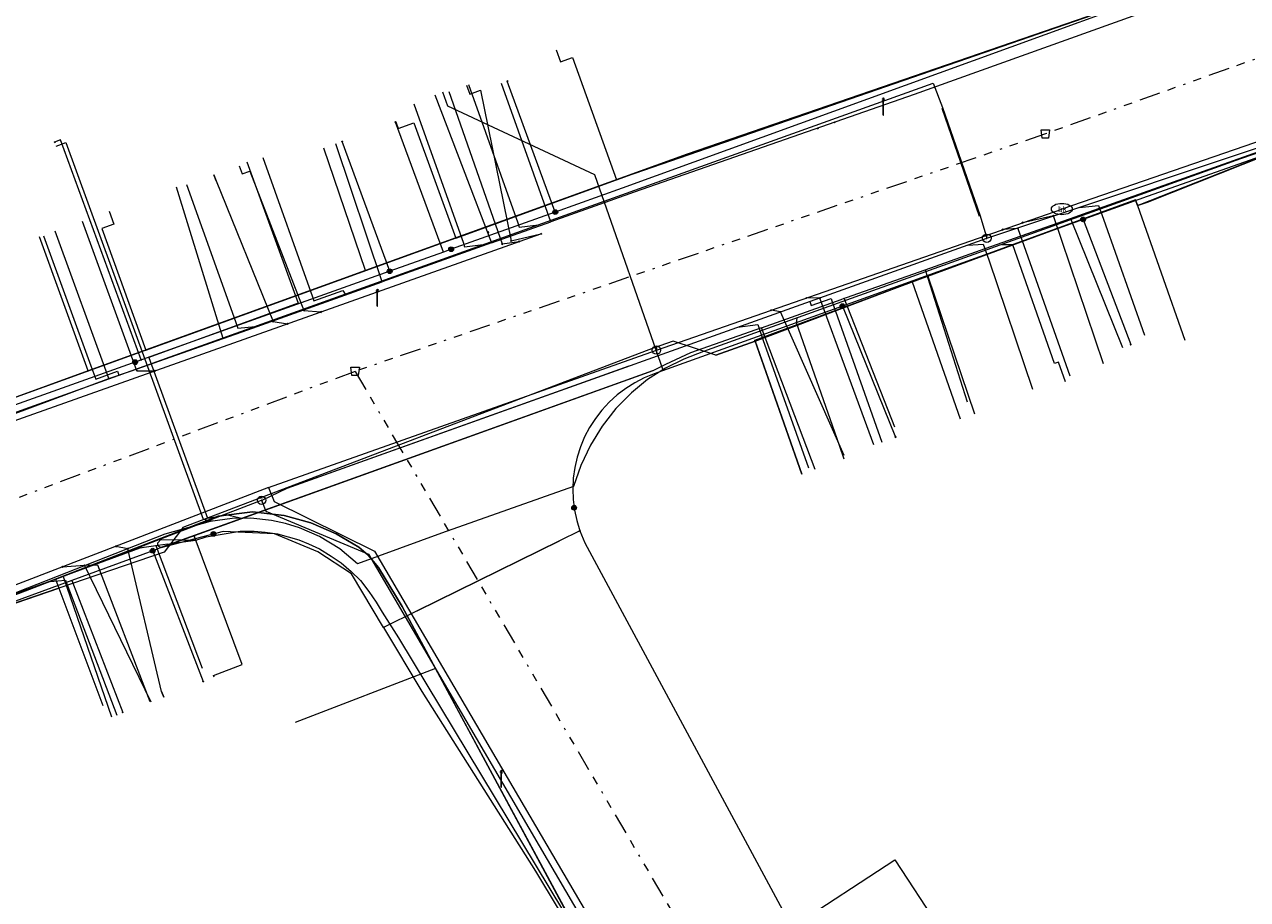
# Model space of a CAD drawing. Header units: metres. Extents: x 154975 to 155642, y 461260 to 461877.
# Tile 56 of 95: x 155224 to 155283, y 461678 to 461719. Entities that reach past the tile are written whole.
import ezdxf
from ezdxf.enums import TextEntityAlignment as Align
from ezdxf.lldxf.tags import DXFTag

# ---------------------------------------------------------------- set-up
doc = ezdxf.new("R2010")
doc.units = ezdxf.units.M
doc.linetypes.add('RI-OVERIG-SO', pattern=[17, 5, -2, 2, -2, 0, -2, 2, -2])
for name, color, linetype, lineweight, true_color in [('B-WE-KL-DATA-G', 3, 'KL-DATA-SO', 18, 0x00ff00), ('B-WE-KL-DATA_DUCT-G', 3, 'Continuous', 18, 0x00ff00), ('B-WE-KL-DATA_HULPSTUK-S', 3, 'Continuous', 18, 0x00ff00), ('B-WE-KL-DATA_KABELBED-G', 3, 'Continuous', 18, 0x00ff00), ('B-WE-KL-DATA_MANTELBUIS-G', 3, 'Continuous', 18, 0x00ff00), ('B-WE-KL-ET_LS-G', 1, 'KL-LS-SO', 18, 0xff0000), ('B-WE-KL-ET_LS-S', 1, 'Continuous', 18, 0xff0000), ('B-WE-KL-GAS_LD-G', 30, 'KL-GAS_LD-SO', 18, 0xff7f00), ('B-WE-KL-GAS_LD_HULPSTUK-S', 30, 'Continuous', 18, 0xff7f00), ('B-WE-KL-GAS_LD_MANTELBUIS-G', 30, 'Continuous', 18, 0xff7f00), ('B-WE-KL-WATER-G', 5, 'KL-WATER-SO', 18, 0x0000ff), ('B-WE-KL-WATER-S', 5, 'Continuous', 18, 0x0000ff), ('B-WE-KL-WATER_HULPSTUK-S', 5, 'Continuous', 18, 0x0000ff), ('B-WE-KL-WATER_MANTELBUIS-G', 5, 'Continuous', 18, 0x0000ff), ('B-WE-RI-VRIJVERVAL-G', 6, 'RI-OVERIG-SO', 18, 0xff00ff), ('B-WE-RI-VRIJVERVAL_HULPSTUK-S', 6, 'Continuous', 18, 0xff00ff)]:
    doc.layers.add(name, color=color, linetype=linetype, lineweight=lineweight, true_color=true_color)
doc.layers.add('B-WE-OG-INFO-G', color=7, linetype='Continuous', lineweight=18)
doc.styles.add('NLCS-ISO', font='NLCS-ISO.ttf')
tags = doc.linetypes.add('KL-DATA-SO', pattern='A,4,-1,[101,NLCS.SHX,S=0.5,R=0,X=0,Y=0],-1,4,-1,["D",Standard,S=1,R=0,X=-0.25,Y=-0.5],-1.5', length=12.5).pattern_tags.tags
tags[18] = DXFTag(74, 10)
tags = doc.linetypes.add('KL-GAS_LD-SO', pattern='A,4,-1,[69,NLCS.SHX,S=0.5,R=0,X=0,Y=0],-1,4,-1,["L",Standard,S=1,R=0,X=0.25,Y=-0.5],-2', length=13).pattern_tags.tags
tags[18] = DXFTag(74, 10)
tags = doc.linetypes.add('KL-LS-SO', pattern='A,4,-1,[103,NLCS.SHX,S=0.75,R=0,X=0,Y=0],-1,4,-1,["L",Standard,S=1,R=0,X=0,Y=-0.5],-2', length=13).pattern_tags.tags
tags[18] = DXFTag(74, 10)
doc.linetypes.add('KL-WATER-SO', pattern='A,7,-0.5,[168,NLCS.SHX,S=0.75,R=0,X=0.75,Y=0],-2', length=9.5)

# ---------------------------------------------------------------- blocks, each defined once
blk = doc.blocks.new('SKL-WTB_HULP_T STUK-SO')
at = {"color": 0, "linetype": 'ByBlock', "lineweight": 18}
blk.add_circle((0, 0), 1, dxfattribs=at)
at = {"color": 0, "linetype": 'ByBlock', "lineweight": -2, "style": 'NLCS-ISO'}
blk.add_text('T', height=1, dxfattribs=at).set_placement((0, 0), align=Align.MIDDLE_CENTER)
at = {"color": 0, "linetype": 'ByBlock', "lineweight": 18, "style": 'NLCS-ISO', "flags": 1}
for tag, p in [('TYPE', (1.5, 0)), ('OMSCHRIJVING', (1.5, -3)), ('LABEL', (1.5, -1.5))]:
    blk.add_attdef(tag, p, '', height=1, dxfattribs=at)
blk = doc.blocks.new('SKL-WTB_HULP_OVERIG-SO')
at = {"color": 0, "linetype": 'ByBlock', "lineweight": 18}
for points in [[(-0.14, 0.14), (0.14, -0.14)], [(0.14, 0.14), (-0.14, -0.14)]]:
    blk.add_lwpolyline(points, dxfattribs=at)
at = {"color": 0, "linetype": 'ByBlock', "lineweight": 18, "style": 'NLCS-ISO', "flags": 1}
for tag, p in [('TYPE', (1.5, 0)), ('OMSCHRIJVING', (1.5, -3)), ('LABEL', (1.5, -1.5))]:
    blk.add_attdef(tag, p, '', height=1, dxfattribs=at)
blk = doc.blocks.new('SKL-WTB_HULP_AFSLUITER-SO')
at = {"color": 0, "linetype": 'ByBlock', "lineweight": 18}
blk.add_lwpolyline([(0, 0.8), (0, -0.8)], dxfattribs=at)
blk.add_circle((0, 0), 1, dxfattribs=at)
at = {"color": 0, "linetype": 'ByBlock', "lineweight": 18, "style": 'NLCS-ISO', "flags": 1}
for tag, p in [('TYPE', (1.5, 0)), ('OMSCHRIJVING', (1.5, -3)), ('LABEL', (1.5, -1.5))]:
    blk.add_attdef(tag, p, '', height=1, dxfattribs=at)
blk = doc.blocks.new('SKL-WATER_BRANDKRAAN_BRANDPUT-SO')
at = {"color": 0, "linetype": 'ByBlock', "lineweight": 18}
blk.add_ellipse((0, 0), major_axis=(2.5, 0), ratio=0.54, dxfattribs=at)
at = {"color": 0, "linetype": 'ByBlock', "lineweight": 18, "style": 'NLCS-ISO'}
blk.add_text('bk', height=1.5, dxfattribs=at).set_placement((0.16, 0), align=Align.MIDDLE_CENTER)
blk = doc.blocks.new('SKL-WTB_HULP_MOF-SO')
at = {"linetype": 'ByBlock', "lineweight": 18}
h = blk.add_hatch(color=0, dxfattribs=at)
h.dxf.hatch_style = 1
h.paths.add_polyline_path([(-0.5625, 0, 1), (0.5625, 0, 1)])
at = {"color": 0, "linetype": 'ByBlock', "lineweight": 18}
blk.add_circle((0, 0), 0.5625, dxfattribs=at)
at = {"color": 0, "linetype": 'ByBlock', "lineweight": 18, "style": 'NLCS-ISO', "flags": 1}
for tag, p in [('TYPE', (1.5, 0)), ('OMSCHRIJVING', (1.5, -3)), ('LABEL', (1.5, -1.5))]:
    blk.add_attdef(tag, p, '', height=1, dxfattribs=at)
blk = doc.blocks.new('SRI-HULP_AFVOER_OPVANG-SO')
at = {"color": 0, "linetype": 'ByBlock', "lineweight": 18}
blk.add_lwpolyline([(-0.75, -1), (-1, 1), (1, 1), (0.75, -1)], close=True, dxfattribs=at)
at = {"color": 0, "linetype": 'ByBlock', "lineweight": 18, "style": 'NLCS-ISO', "flags": 1}
for tag, p in [('TYPE', (1.5, 0)), ('OMSCHRIJVING', (1.5, -3)), ('LABEL', (1.5, -1.5))]:
    blk.add_attdef(tag, p, '', height=1, dxfattribs=at)
blk = doc.blocks.new('SKL-ET_LS_MAST-SO')
for p, q in [((-0.05, 2.07), (0.05, 2.07)), ((-0.05, -2), (0.05, -2))]:
    blk.add_line(p, q)
for points in [[(-0.18, 1.76), (-0.22, 1.76), (-0.22, 1.84), (-0.18, 1.84), (-0.18, 1.79)], [(-0.18, 1.49), (-0.22, 1.49), (-0.22, 1.57), (-0.18, 1.57), (-0.18, 1.52)], [(-0.18, 1.79), (-0.05, 1.79)], [(-0.18, 1.76), (-0.05, 1.76)], [(-0.18, 1.52), (-0.05, 1.52)], [(-0.18, 1.49), (-0.05, 1.49)], [(-0.05, -2), (-0.05, 2.07)], [(0.05, -2), (0.05, 2.07)], [(0.18, 1.92), (0.05, 1.92)], [(0.18, 1.89), (0.05, 1.89)], [(0.18, 1.66), (0.05, 1.66)], [(0.18, 1.63), (0.05, 1.63)], [(0.18, 1.39), (0.05, 1.39)], [(0.18, 1.36), (0.05, 1.36)], [(0.18, 1.89), (0.22, 1.89), (0.22, 1.97), (0.18, 1.97), (0.18, 1.92)], [(0.18, 1.63), (0.22, 1.63), (0.22, 1.71), (0.18, 1.71), (0.18, 1.66)], [(0.18, 1.36), (0.22, 1.36), (0.22, 1.44), (0.18, 1.44), (0.18, 1.39)]]:
    blk.add_lwpolyline(points)

msp = doc.modelspace()

# ---------------------------------------------------------------- linework, layer by layer
at = {"layer": 'B-WE-KL-DATA-G', "ltscale": 0.2, "flags": 128}
for points in [[(155291.394, 461741.239), (155294.94, 461735.773), (155295.815, 461734.425), (155296.847, 461732.834), (155298.209, 461730.686), (155298.476, 461730.265), (155298.952, 461729.543), (155298.599, 461729.09), (155298.5, 461728.939), (155298.135, 461728.387), (155297.813, 461727.965), (155297.57, 461727.74), (155296.274, 461726.649), (155296.036, 461726.508), (155292.983, 461725.45), (155266.823, 461716.069), (155253.49, 461711.416), (155249.526, 461710.003)], [(155297.024, 461730.873), (155296.747, 461730.825), (155296.958, 461729.604), (155296.02, 461728.353), (155294.051, 461727.64), (155283.829, 461722.811), (155256.02, 461713.217), (155212.506, 461697.469), (155210.172, 461703.877), (155207.174, 461709.766), (155208.307, 461710.177)], [(155297.024, 461730.873), (155296.747, 461730.825), (155296.958, 461729.604), (155296.02, 461728.353), (155294.051, 461727.64), (155283.829, 461722.811), (155256.02, 461713.217), (155223.739, 461701.534), (155221.633, 461707.28)], [(155297.024, 461730.873), (155296.747, 461730.825), (155296.958, 461729.604), (155296.02, 461728.353), (155294.051, 461727.64), (155283.829, 461722.811), (155256.02, 461713.217), (155227.485, 461702.89), (155225.156, 461709.278)], [(155228.478, 461710.503), (155228.705, 461709.883), (155228.132, 461709.676), (155230.228, 461703.883), (155256.02, 461713.217), (155283.829, 461722.811), (155294.051, 461727.64), (155296.02, 461728.353), (155296.958, 461729.604), (155296.747, 461730.825), (155297.024, 461730.873)], [(155297.024, 461730.873), (155296.747, 461730.825), (155296.958, 461729.604), (155296.02, 461728.353), (155294.051, 461727.64), (155283.829, 461722.811), (155256.02, 461713.217), (155240.695, 461707.671), (155238.704, 461713.514)], [(155242.134, 461714.759), (155242.249, 461714.442), (155243.002, 461714.716), (155244.995, 461709.227), (155256.02, 461713.217), (155283.829, 461722.811), (155294.051, 461727.64), (155296.02, 461728.353), (155296.958, 461729.604), (155296.747, 461730.825), (155297.024, 461730.873)], [(155249.773, 461718.19), (155249.98, 461717.62), (155250.548, 461717.825), (155252.655, 461711.999), (155256.02, 461713.217), (155283.829, 461722.811), (155294.051, 461727.64), (155296.02, 461728.353), (155296.958, 461729.604), (155296.747, 461730.825), (155297.024, 461730.873)], [(155261.483, 461697.97), (155259.247, 461704.354), (155271.586, 461708.927), (155277.377, 461711.051), (155277.475, 461710.772), (155277.943, 461710.938), (155288.212, 461715.024), (155299.054, 461718.999), (155300.51, 461719.339), (155301.996, 461719.401), (155303.466, 461719.185), (155304.938, 461718.906), (155305.98, 461718.461), (155313.719, 461705.742), (155321.792, 461693.65), (155324.11, 461690.11), (155324.674, 461690.582)], [(155324.674, 461690.582), (155324.11, 461690.11), (155321.792, 461693.65), (155313.719, 461705.742), (155305.98, 461718.461), (155304.938, 461718.906), (155303.466, 461719.185), (155301.996, 461719.401), (155300.51, 461719.339), (155299.054, 461718.999), (155288.212, 461715.024), (155277.943, 461710.938), (155277.475, 461710.772), (155277.377, 461711.051), (155271.586, 461708.927), (155266.741, 461707.131), (155269.018, 461700.612)], [(155324.674, 461690.582), (155324.11, 461690.11), (155321.792, 461693.65), (155313.719, 461705.742), (155305.98, 461718.461), (155304.938, 461718.906), (155303.466, 461719.185), (155301.996, 461719.401), (155300.51, 461719.339), (155299.054, 461718.999), (155288.212, 461715.024), (155277.943, 461710.938), (155277.475, 461710.772), (155277.377, 461711.051), (155271.586, 461708.927), (155267.484, 461707.407), (155269.696, 461700.849)], [(155274.283, 461710.162), (155274.898, 461710.379), (155286.326, 461714.449), (155296.954, 461718.173), (155299.375, 461718.955), (155299.697, 461719.071), (155300.137, 461719.117), (155300.837, 461719.191), (155303.553, 461719.53), (155305.086, 461719.635), (155305.321, 461719.584), (155305.545, 461719.434), (155306.446, 461718.026), (155308.226, 461715.292)], [(155324.674, 461690.582), (155324.11, 461690.11), (155321.792, 461693.65), (155313.719, 461705.742), (155305.98, 461718.461), (155304.938, 461718.906), (155303.466, 461719.185), (155301.996, 461719.401), (155300.51, 461719.339), (155299.054, 461718.999), (155288.212, 461715.024), (155277.943, 461710.938), (155277.475, 461710.772), (155279.717, 461704.355)], [(155249.526, 461710.003), (155247.17, 461716.599)], [(155244, 461716.053), (155246.697, 461708.994)], [(155241.492, 461707.139), (155239.274, 461713.715)], [(155233.914, 461704.439), (155231.697, 461711.648)], [(155246.697, 461708.994), (155249.526, 461710.003)], [(155267.35, 461707.715), (155270.478, 461708.819), (155274.237, 461710.146), (155274.283, 461710.162)], [(155274.283, 461710.162), (155276.749, 461704.006)], [(155228.472, 461702.531), (155225.914, 461709.549)], [(155246.697, 461708.994), (155241.492, 461707.139)], [(155263.492, 461706.354), (155263.599, 461706.392), (155267.35, 461707.715)], [(155267.35, 461707.715), (155269.352, 461701.418)], [(155233.914, 461704.439), (155235.085, 461704.854), (155241.492, 461707.139)], [(155259.554, 461704.95), (155263.349, 461706.302), (155263.492, 461706.354)], [(155265.916, 461700.216), (155263.492, 461706.354)], [(155259.554, 461704.95), (155256.18, 461703.748), (155254.987, 461703.206), (155254.374, 461702.892), (155231.98, 461694.836)], [(155262.106, 461698.193), (155259.554, 461704.95)], [(155228.472, 461702.531), (155229.505, 461702.879), (155233.914, 461704.439)], [(155220.14, 461699.43), (155228.472, 461702.531)], [(155264.131, 461653.126), (155264.427, 461653.305), (155251.858, 461674.133), (155242.434, 461691.658), (155241.313, 461693.518), (155240.817, 461694.114), (155240.37, 461694.486), (155239.303, 461695.132), (155238.087, 461695.653), (155236.821, 461696.001), (155235.307, 461696.175), (155233.672, 461695.963), (155205.322, 461684.985), (155189.295, 461678.866), (155188.131, 461678.26), (155187.266, 461677.665), (155186.132, 461676.476), (155185.321, 461675.287), (155184.872, 461674.654), (155184.37, 461673.707), (155184.318, 461673.5), (155184.609, 461673.427)], [(155184.609, 461673.427), (155184.318, 461673.5), (155184.37, 461673.707), (155184.872, 461674.654), (155185.321, 461675.287), (155186.132, 461676.476), (155187.266, 461677.665), (155188.131, 461678.26), (155189.295, 461678.866), (155205.322, 461684.985), (155233.672, 461695.963), (155235.307, 461696.175), (155236.821, 461696.001), (155238.087, 461695.653), (155239.303, 461695.132), (155240.37, 461694.486), (155240.817, 461694.114), (155241.313, 461693.518), (155242.434, 461691.658), (155244.02, 461688.708), (155237.341, 461686.133)], [(155232.611, 461694.823), (155233.096, 461694.98), (155234.722, 461695.25), (155235.389, 461695.256), (155235.918, 461695.205), (155236.504, 461695.121), (155237.015, 461694.977), (155237.521, 461694.848), (155237.98, 461694.656), (155238.509, 461694.412), (155239.059, 461694.055), (155239.536, 461693.739), (155240.005, 461693.334), (155240.458, 461692.901), (155240.852, 461692.379), (155241.208, 461691.873), (155241.485, 461691.387), (155242.268, 461690.167), (155252.083, 461673.883)], [(155231.98, 461694.836), (155231.535, 461694.676), (155231.291, 461694.589), (155230.951, 461694.466), (155230.799, 461694.56), (155230.799, 461694.576), (155230.8, 461694.694), (155230.936, 461694.858), (155231.98, 461694.836)], [(155231.272, 461694.641), (155231.535, 461694.676), (155232.611, 461694.823)], [(155231.98, 461694.836), (155232.611, 461694.823)], [(155233.484, 461688.288), (155233.449, 461688.381), (155234.815, 461688.905), (155232.525, 461695.033)], [(155231.272, 461694.641), (155230.799, 461694.576), (155229.937, 461694.436), (155227.482, 461693.535), (155226.284, 461693.098)], [(155226.284, 461693.098), (155222.332, 461691.656), (155220.659, 461691.038)], [(155226.284, 461693.098), (155228.589, 461686.412)], [(155184.609, 461673.427), (155184.318, 461673.5), (155184.37, 461673.707), (155184.872, 461674.654), (155185.321, 461675.287), (155186.132, 461676.476), (155187.266, 461677.665), (155188.131, 461678.26), (155189.295, 461678.866), (155205.322, 461684.985), (155219.395, 461690.434), (155219.458, 461690.266), (155226.09, 461692.538), (155228.179, 461686.946)]]:
    msp.add_lwpolyline(points, dxfattribs=at)
at = {"layer": 'B-WE-KL-DATA_DUCT-G', "ltscale": 0.2, "flags": 128}
for points in [[(155257.38, 461703.639), (155259.263, 461704.307), (155266.741, 461707.131), (155267.484, 461707.407), (155277.377, 461711.051), (155277.475, 461710.772), (155288.212, 461715.024), (155299.054, 461718.999), (155300.487, 461719.334), (155300.835, 461720.586), (155297.594, 461725.636), (155299.095, 461728.854), (155291.469, 461740.747), (155287.459, 461746.968), (155278.097, 461761.36), (155273.746, 461767.971), (155272.067, 461770.819), (155267.744, 461777.522), (155261.374, 461787.678), (155258.037, 461792.892), (155254.656, 461797.924), (155252.533, 461801.265), (155248.441, 461807.422)], [(155257.38, 461703.639), (155259.263, 461704.307), (155266.741, 461707.131), (155267.484, 461707.407), (155277.377, 461711.051), (155277.475, 461710.772), (155288.212, 461715.024), (155299.054, 461718.999), (155300.487, 461719.334), (155300.835, 461720.586), (155297.594, 461725.636), (155299.095, 461728.854), (155291.469, 461740.747), (155287.459, 461746.968), (155278.097, 461761.36), (155273.746, 461767.971), (155272.067, 461770.819), (155267.744, 461777.522), (155261.374, 461787.678), (155258.037, 461792.892), (155254.656, 461797.924), (155252.533, 461801.265), (155248.441, 461807.422)], [(155257.38, 461703.639), (155255.346, 461704.304), (155254.404, 461703.975), (155231.994, 461695.426), (155231.873, 461695.266), (155210.724, 461687.077), (155202.97, 461684.087), (155191.63, 461679.758)], [(155257.38, 461703.639), (155255.346, 461704.304), (155254.404, 461703.975), (155231.994, 461695.426), (155231.873, 461695.266), (155210.724, 461687.077), (155202.97, 461684.087), (155191.63, 461679.758)]]:
    msp.add_lwpolyline(points, dxfattribs=at)
at = {"layer": 'B-WE-KL-DATA_KABELBED-G', "ltscale": 0.2, "flags": 128}
for points in [[(155296.828, 461730.358), (155296.958, 461729.604), (155296.02, 461728.353), (155294.051, 461727.64), (155283.829, 461722.811), (155252.655, 461711.999)], [(155296.599, 461727.48), (155252.919, 461711.599), (155249.736, 461710.462), (155244.774, 461708.689), (155244.403, 461708.556), (155241.845, 461707.642), (155219.515, 461699.663)], [(155303.272, 461720.155), (155277.926, 461711.209), (155274.876, 461710.111), (155263.413, 461705.984), (155254.445, 461702.755), (155253.973, 461702.561), (155253.52, 461702.327), (155253.088, 461702.055), (155252.682, 461701.746), (155252.304, 461701.403), (155251.958, 461701.028), (155251.645, 461700.625), (155251.369, 461700.196), (155251.131, 461699.745), (155250.933, 461699.274), (155250.777, 461698.789), (155250.663, 461698.291), (155250.593, 461697.786), (155250.567, 461697.276), (155250.586, 461696.766), (155250.649, 461696.26), (155250.755, 461695.761), (155250.905, 461695.273)], [(155249.773, 461718.19), (155249.98, 461717.62), (155250.548, 461717.825), (155252.655, 461711.999)], [(155277.475, 461710.772), (155288.212, 461715.024), (155295.317, 461717.629)], [(155249.736, 461710.462), (155247.448, 461716.7)], [(155244.774, 461708.689), (155244.403, 461708.556), (155242.125, 461714.75)], [(155242.134, 461714.759), (155242.249, 461714.442), (155243.002, 461714.716), (155244.995, 461709.227)], [(155230.002, 461703.413), (155226.165, 461713.899), (155225.883, 461713.796)], [(155240.695, 461707.671), (155238.704, 461713.514)], [(155241.845, 461707.642), (155239.577, 461713.825)], [(155252.655, 461711.999), (155244.995, 461709.227)], [(155267.484, 461707.407), (155277.377, 461711.051), (155277.475, 461710.772)], [(155228.478, 461710.503), (155228.705, 461709.883), (155228.132, 461709.676), (155230.228, 461703.883)], [(155277.475, 461710.772), (155279.717, 461704.355)], [(155274.876, 461710.111), (155277.144, 461704.144)], [(155227.485, 461702.89), (155225.156, 461709.278)], [(155244.995, 461709.227), (155240.695, 461707.671)], [(155240.695, 461707.671), (155230.228, 461703.883)], [(155259.263, 461704.307), (155266.741, 461707.131)], [(155266.741, 461707.131), (155267.484, 461707.407)], [(155266.741, 461707.131), (155269.018, 461700.612)], [(155267.484, 461707.407), (155269.696, 461700.849)], [(155263.413, 461705.984), (155265.937, 461699.742)], [(155257.38, 461703.639), (155255.346, 461704.304), (155254.404, 461703.975)], [(155259.263, 461704.307), (155257.38, 461703.639)], [(155259.263, 461704.307), (155261.483, 461697.97)], [(155230.228, 461703.883), (155227.485, 461702.89)], [(155254.404, 461703.975), (155231.994, 461695.426)], [(155227.485, 461702.89), (155223.739, 461701.534)], [(155244.02, 461688.708), (155242.434, 461691.658), (155241.313, 461693.518), (155240.817, 461694.114), (155240.37, 461694.486), (155239.303, 461695.132), (155238.087, 461695.653), (155236.821, 461696.001), (155235.307, 461696.175), (155233.672, 461695.963), (155231.873, 461695.266)], [(155241.556, 461690.666), (155240.023, 461693.226), (155238.423, 461694.276), (155236.351, 461695.125), (155233.906, 461695.245), (155230.888, 461694.446), (155230.556, 461694.324), (155226.699, 461692.907), (155219.538, 461690.276), (155216.993, 461689.342), (155214.991, 461688.606), (155210.515, 461686.962), (155203.001, 461683.913), (155194.853, 461680.606), (155192.323, 461679.526), (155188.343, 461677.826), (155187.136, 461676.966)], [(155231.873, 461695.266), (155225.93, 461692.965)], [(155231.873, 461695.266), (155231.108, 461694.257)], [(155231.994, 461695.426), (155231.873, 461695.266)], [(155250.905, 461695.273), (155249.941, 461694.798), (155243.153, 461691.453), (155241.556, 461690.666)], [(155250.905, 461695.273), (155251.146, 461694.695), (155261.009, 461676.376), (155265.914, 461679.588), (155270.062, 461673.226), (155274.79, 461665.974), (155275.333, 461665.141), (155278.552, 461660.203), (155283.196, 461653.08), (155286.815, 461647.529), (155288.18, 461645.436), (155291.771, 461639.928), (155299.248, 461628.459), (155299.576, 461627.957), (155303.416, 461622.066), (155299.542, 461619.822), (155304.682, 461609.698), (155306.291, 461610.725), (155309.515, 461605.835), (155311.662, 461602.579)], [(155243.153, 461691.453), (155249.941, 461694.798)], [(155231.108, 461694.257), (155226.09, 461692.538)], [(155230.556, 461694.324), (155226.699, 461692.907), (155229.126, 461686.618)], [(155230.556, 461694.324), (155232.955, 461688.085)], [(155225.93, 461692.965), (155219.919, 461690.637)], [(155225.93, 461692.965), (155226.09, 461692.538)], [(155226.09, 461692.538), (155219.991, 461690.448)], [(155226.09, 461692.538), (155228.179, 461686.946)], [(155241.556, 461690.666), (155243.383, 461687.618), (155248.789, 461679.04), (155252.026, 461673.666)], [(155244.02, 461688.708), (155237.341, 461686.133)], [(155252.118, 461673.702), (155244.02, 461688.708)]]:
    msp.add_lwpolyline(points, dxfattribs=at)
at = {"layer": 'B-WE-KL-DATA_MANTELBUIS-G', "ltscale": 0.2, "flags": 128}
for points in [[(155254.404, 461703.975), (155231.994, 461695.426)], [(155254.374, 461702.892), (155230.95, 461694.466)], [(155243.153, 461691.453), (155249.941, 461694.798)]]:
    msp.add_lwpolyline(points, dxfattribs=at)
at = {"layer": 'B-WE-KL-ET_LS-G', "ltscale": 0.2, "flags": 128}
for points in [[(155297.97, 461718.334), (155282.379, 461713.008), (155258.6, 461704.462), (155256.792, 461703.821), (155255.865, 461703.46), (155254.992, 461703.029), (155254.133, 461702.484), (155253.369, 461701.854), (155252.624, 461701.093), (155251.967, 461700.254), (155251.406, 461699.349), (155250.947, 461698.388), (155250.597, 461697.382), (155244.319, 461695.165), (155240.317, 461693.698), (155239.465, 461694.407), (155238.508, 461694.996), (155237.543, 461695.419), (155236.884, 461695.624), (155236.216, 461695.769), (155235.226, 461695.875), (155234.344, 461695.864), (155233.296, 461695.71), (155231.135, 461695.112), (155189.321, 461678.659), (155188.476, 461678.188), (155187.884, 461677.865), (155187.201, 461677.335), (155186.598, 461676.759), (155185.979, 461676.021), (155185.329, 461674.992), (155184.873, 461673.975), (155184.488, 461672.528), (155184.378, 461671.467), (155174.937, 461667.581), (155174.17, 461668.157), (155173.347, 461668.65), (155172.477, 461669.054), (155171.57, 461669.366), (155170.635, 461669.582), (155169.654, 461669.702), (155168.699, 461669.716), (155167.762, 461669.631), (155166.711, 461669.426), (155165.767, 461669.125), (155124.166, 461652.124), (155123.395, 461651.602)], [(155244.368, 461716.187), (155244.607, 461715.529)], [(155244.607, 461715.529), (155251.602, 461712.25), (155254.863, 461702.947)], [(155225.952, 461713.607), (155226.422, 461713.779), (155232.964, 461695.825), (155233.412, 461695.747), (155233.415, 461695.727)], [(155235.038, 461712.861), (155237.488, 461706.116), (155230.376, 461703.526), (155233.16, 461695.88), (155234.118, 461696.033), (155234.717, 461695.889), (155234.717, 461695.869)], [(155274.034, 461702.367), (155273.704, 461703.311), (155273.515, 461703.245), (155271.537, 461708.899), (155271.007, 461708.899), (155271, 461708.918)], [(155263.27, 461699.343), (155261.223, 461705.192), (155261.251, 461705.414)], [(155263.501, 461698.682), (155263.27, 461699.343)], [(155230.433, 461687.118), (155227.935, 461693.638), (155227.405, 461693.623), (155227.398, 461693.642)]]:
    msp.add_lwpolyline(points, dxfattribs=at)
at = {"layer": 'B-WE-KL-GAS_LD-G', "ltscale": 0.2, "flags": 128}
for points in [[(155270.29, 461709.214), (155302.033, 461719.823)], [(155211.209, 461696.228), (155217.558, 461698.568), (155221.992, 461700.192), (155267.733, 461716.606), (155268.177, 461715.441), (155269.978, 461710.285), (155270.29, 461709.214)], [(155245.599, 461716.547), (155247.944, 461709.951)], [(155243.001, 461715.623), (155245.355, 461708.976)], [(155235.806, 461713.064), (155238.161, 461706.428)], [(155232.174, 461711.773), (155234.502, 461705.255)], [(155274.696, 461710.686), (155275.616, 461710.783), (155275.85, 461710.118)], [(155247.944, 461709.951), (155248.018, 461709.744), (155248.931, 461709.859)], [(155275.85, 461710.118), (155277.8, 461704.603)], [(155225.354, 461709.332), (155227.617, 461703.132)], [(155235.743, 461696.724), (155235.809, 461696.749), (155236.963, 461697.311), (155270.29, 461709.214)], [(155245.355, 461708.976), (155245.414, 461708.809), (155246.301, 461708.915)], [(155269.389, 461708.892), (155270.114, 461708.939), (155270.379, 461708.188)], [(155270.379, 461708.188), (155272.459, 461702.03)], [(155238.161, 461706.428), (155238.23, 461706.231), (155239.62, 461706.719), (155239.72, 461706.553)], [(155261.862, 461706.203), (155261.928, 461706.018), (155262.87, 461706.351), (155262.909, 461706.24)], [(155262.909, 461706.24), (155265.289, 461699.502)], [(155234.502, 461705.255), (155234.612, 461704.932), (155235.431, 461705.014)], [(155258.417, 461704.972), (155259.379, 461705.103), (155259.628, 461704.397)], [(155259.628, 461704.397), (155261.792, 461698.268)], [(155227.617, 461703.132), (155227.846, 461702.505), (155228.879, 461702.882), (155228.949, 461702.688)], [(155169.698, 461671.08), (155170.69, 461671.649), (155185.082, 461677.261), (155235.743, 461696.724)], [(155235.743, 461696.724), (155235.94, 461696.21), (155240.839, 461694.158), (155251.48, 461675.968), (155252.561, 461674.526)], [(155229.793, 461694.438), (155230.704, 461694.573), (155230.774, 461694.389)], [(155230.774, 461694.389), (155232.919, 461688.73)], [(155225.679, 461692.858), (155226.403, 461692.922), (155226.471, 461692.745)], [(155226.471, 461692.745), (155228.852, 461686.485)]]:
    msp.add_lwpolyline(points, dxfattribs=at)
at = {"layer": 'B-WE-KL-GAS_LD_MANTELBUIS-G', "ltscale": 0.2, "flags": 128}
for points in [[(155268.142, 461715.424), (155269.928, 461710.262)], [(155236.963, 461697.311), (155253.256, 461703.128)]]:
    msp.add_lwpolyline(points, dxfattribs=at)
at = {"layer": 'B-WE-KL-WATER-G', "ltscale": 0.2, "flags": 128}
for points in [[(155299.467, 461719.421), (155273.864, 461710.609)], [(155245.51, 461716.515), (155245.661, 461716.091), (155246.179, 461716.275), (155247.629, 461709.096)], [(155244.662, 461716.213), (155247.205, 461708.945)], [(155233.472, 461712.234), (155233.572, 461711.951), (155236.295, 461705.25)], [(155234.679, 461712.663), (155234.813, 461712.286), (155235.19, 461712.42), (155237.753, 461705.777)], [(155254.55, 461703.885), (155273.864, 461710.609)], [(155229.806, 461702.904), (155227.213, 461710.011)], [(155273.467, 461710.286), (155271.992, 461709.958)], [(155275.843, 461703.224), (155273.467, 461710.286)], [(155210.258, 461695.65), (155249.051, 461709.426)], [(155247.629, 461709.096), (155249.051, 461709.426)], [(155271.762, 461709.684), (155271.04, 461709.626)], [(155271.762, 461709.684), (155274.239, 461702.658)], [(155247.205, 461708.945), (155248.015, 461709.058)], [(155262.332, 461706.359), (155261.691, 461706.371)], [(155264.904, 461699.365), (155262.332, 461706.359)], [(155237.753, 461705.777), (155238.565, 461705.702)], [(155260.467, 461705.701), (155260.013, 461705.787)], [(155236.295, 461705.25), (155236.974, 461705.137)], [(155263.488, 461698.866), (155260.467, 461705.701)], [(155236.078, 461697.338), (155254.55, 461703.885)], [(155229.806, 461702.904), (155230.661, 461702.895)], [(155236.078, 461697.338), (155185.163, 461677.713), (155169.897, 461671.903)], [(155236.078, 461697.338), (155236.336, 461696.671), (155241.127, 461694.297), (155251.758, 461676.143), (155252.445, 461675.508)], [(155229.373, 461694.417), (155228.796, 461694.531)], [(155231.087, 461687.335), (155230.981, 461687.615), (155229.373, 461694.417)], [(155226.261, 461693.554), (155227.303, 461693.629)], [(155230.488, 461687.107), (155227.303, 461693.629)]]:
    msp.add_lwpolyline(points, dxfattribs=at)
at = {"layer": 'B-WE-KL-WATER_MANTELBUIS-G', "ltscale": 0.2, "flags": 128}
for points in [[(155233.572, 461711.951), (155233.472, 461712.234)], [(155230.981, 461687.615), (155231.087, 461687.335)]]:
    msp.add_lwpolyline(points, dxfattribs=at)
at = {"layer": 'B-WE-OG-INFO-G', "ltscale": 0.2, "flags": 128}
msp.add_lwpolyline([(155254.37, 461702.89), (155230.95, 461694.47)], dxfattribs=at)
at = {"layer": 'B-WE-RI-VRIJVERVAL-G', "ltscale": 0.2, "flags": 128}
for points in [[(155295, 461722), (155273.08, 461714.19)], [(155273.08, 461714.19), (155240.2, 461702.87)], [(155240.2, 461702.87), (155207.21, 461690.5)], [(155240.2, 461702.87), (155256.08, 461675.77)]]:
    msp.add_lwpolyline(points, dxfattribs=at)

# ---------------------------------------------------------------- block references
at = {"layer": 'B-WE-KL-DATA_HULPSTUK-S', "xscale": 0.2, "yscale": 0.2, "zscale": 0.2}
for name, p in [('SKL-WTB_HULP_OVERIG-SO', (155247.448, 461716.7)), ('SKL-WTB_HULP_OVERIG-SO', (155242.125, 461714.75)), ('SKL-WTB_HULP_OVERIG-SO', (155262.23, 461714.45)), ('SKL-WTB_HULP_OVERIG-SO', (155263.04, 461714.74)), ('SKL-WTB_HULP_OVERIG-SO', (155225.883, 461713.796)), ('SKL-WTB_HULP_OVERIG-SO', (155239.577, 461713.825)), ('SKL-WTB_HULP_MOF-SO', (155249.736, 461710.462)), ('SKL-WTB_HULP_OVERIG-SO', (155249.736, 461710.462)), ('SKL-WTB_HULP_MOF-SO', (155274.876, 461710.111)), ('SKL-WTB_HULP_OVERIG-SO', (155274.876, 461710.111)), ('SKL-WTB_HULP_OVERIG-SO', (155246.54, 461709.5)), ('SKL-WTB_HULP_MOF-SO', (155244.774, 461708.689)), ('SKL-WTB_HULP_OVERIG-SO', (155244.774, 461708.689)), ('SKL-WTB_HULP_MOF-SO', (155241.845, 461707.642)), ('SKL-WTB_HULP_OVERIG-SO', (155241.845, 461707.642)), ('SKL-WTB_HULP_MOF-SO', (155263.414, 461705.984)), ('SKL-WTB_HULP_OVERIG-SO', (155263.413, 461705.984)), ('SKL-WTB_HULP_OVERIG-SO', (155277.144, 461704.144)), ('SKL-WTB_HULP_MOF-SO', (155229.72, 461703.309)), ('SKL-WTB_HULP_OVERIG-SO', (155230.002, 461703.413)), ('SKL-WTB_HULP_OVERIG-SO', (155265.937, 461699.742)), ('SKL-WTB_HULP_MOF-SO', (155250.631, 461696.373)), ('SKL-WTB_HULP_OVERIG-SO', (155250.905, 461695.273)), ('SKL-WTB_HULP_OVERIG-SO', (155250.905, 461695.273)), ('SKL-WTB_HULP_OVERIG-SO', (155250.905, 461695.273)), ('SKL-WTB_HULP_OVERIG-SO', (155232.54, 461695.01)), ('SKL-WTB_HULP_MOF-SO', (155233.45, 461695.124)), ('SKL-WTB_HULP_MOF-SO', (155230.556, 461694.324)), ('SKL-WTB_HULP_OVERIG-SO', (155230.556, 461694.324)), ('SKL-WTB_HULP_OVERIG-SO', (155230.556, 461694.324)), ('SKL-WTB_HULP_OVERIG-SO', (155241.556, 461690.666)), ('SKL-WTB_HULP_OVERIG-SO', (155241.556, 461690.666)), ('SKL-WTB_HULP_OVERIG-SO', (155241.556, 461690.666)), ('SKL-WTB_HULP_OVERIG-SO', (155232.955, 461688.085)), ('SKL-WTB_HULP_OVERIG-SO', (155229.126, 461686.618))]:
    msp.add_blockref(name, p, dxfattribs=at)
at = {"layer": 'B-WE-KL-ET_LS-S', "xscale": 0.2, "yscale": 0.2, "zscale": 0.2}
for p in [(155265.361, 461715.487), (155241.255, 461706.379), (155247.161, 461683.444)]:
    msp.add_blockref('SKL-ET_LS_MAST-SO', p, dxfattribs=at)
at = {"layer": 'B-WE-KL-GAS_LD_HULPSTUK-S', "xscale": 0.2, "yscale": 0.2, "zscale": 0.2}
for p in [(155270.29, 461709.214), (155235.743, 461696.724)]:
    msp.add_blockref('SKL-WTB_HULP_T STUK-SO', p, dxfattribs=at)
at = {"layer": 'B-WE-KL-WATER-S', "xscale": 0.2, "yscale": 0.2, "zscale": 0.2}
msp.add_blockref('SKL-WATER_BRANDKRAAN_BRANDPUT-SO', (155273.864, 461710.609), dxfattribs=at)
at = {"layer": 'B-WE-KL-WATER_HULPSTUK-S', "xscale": 0.2, "yscale": 0.2, "zscale": 0.2}
for name, p in [('SKL-WTB_HULP_OVERIG-SO', (155271.992, 461709.958)), ('SKL-WTB_HULP_OVERIG-SO', (155273.467, 461710.286)), ('SKL-WTB_HULP_OVERIG-SO', (155249.051, 461709.426)), ('SKL-WTB_HULP_OVERIG-SO', (155271.04, 461709.626)), ('SKL-WTB_HULP_OVERIG-SO', (155271.762, 461709.684)), ('SKL-WTB_HULP_OVERIG-SO', (155247.205, 461708.945)), ('SKL-WTB_HULP_OVERIG-SO', (155247.629, 461709.096)), ('SKL-WTB_HULP_OVERIG-SO', (155248.015, 461709.058)), ('SKL-WTB_HULP_OVERIG-SO', (155261.691, 461706.371)), ('SKL-WTB_HULP_OVERIG-SO', (155262.332, 461706.359)), ('SKL-WTB_HULP_OVERIG-SO', (155237.753, 461705.777)), ('SKL-WTB_HULP_OVERIG-SO', (155238.565, 461705.702)), ('SKL-WTB_HULP_OVERIG-SO', (155260.013, 461705.787)), ('SKL-WTB_HULP_OVERIG-SO', (155260.467, 461705.701)), ('SKL-WTB_HULP_OVERIG-SO', (155236.295, 461705.25)), ('SKL-WTB_HULP_OVERIG-SO', (155236.974, 461705.137)), ('SKL-WTB_HULP_AFSLUITER-SO', (155254.55, 461703.885)), ('SKL-WTB_HULP_OVERIG-SO', (155229.806, 461702.904)), ('SKL-WTB_HULP_OVERIG-SO', (155230.661, 461702.895)), ('SKL-WTB_HULP_OVERIG-SO', (155228.796, 461694.531)), ('SKL-WTB_HULP_OVERIG-SO', (155229.373, 461694.417)), ('SKL-WTB_HULP_OVERIG-SO', (155226.261, 461693.554)), ('SKL-WTB_HULP_OVERIG-SO', (155227.303, 461693.629))]:
    msp.add_blockref(name, p, dxfattribs=at)
at = {"layer": 'B-WE-RI-VRIJVERVAL_HULPSTUK-S', "xscale": 0.2, "yscale": 0.2, "zscale": 0.2}
for p in [(155273.08, 461714.19), (155240.2, 461702.87)]:
    msp.add_blockref('SRI-HULP_AFVOER_OPVANG-SO', p, dxfattribs=at)

doc.saveas('drawing.dxf')
